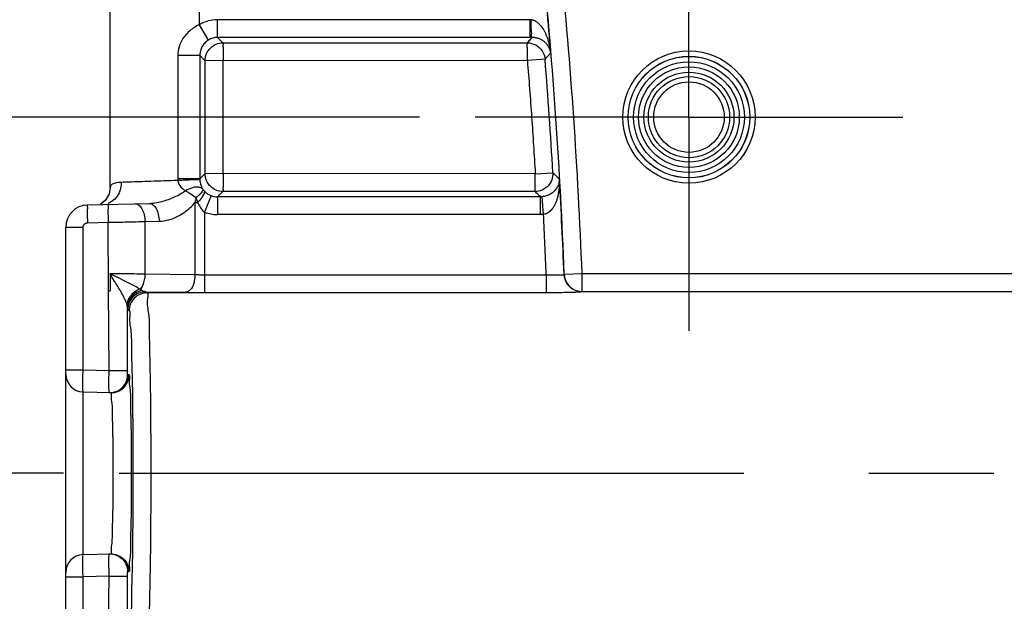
# Model space of a CAD drawing. Header units: inches. Extents: x 0 to 34, y 0 to 22.
# Tile 44 of 50: x 26.976 to 28.081, y 11.535 to 12.188. Entities that reach past the tile are written whole.
import ezdxf

# ---------------------------------------------------------------- set-up
doc = ezdxf.new("R2010")
doc.units = ezdxf.units.IN
doc.header["$LTSCALE"] = 1.87
doc.header["$MEASUREMENT"] = 0
doc.linetypes.add('CENTER', pattern=[0.6, 0.375, -0.075, 0.075, -0.075])
doc.layers.get('0').update_dxf_attribs({"linetype": 'CONTINUOUS'})
doc.layers.add('DEFAULT_1', color=7, linetype='CENTER')
doc.layers.add('DIMENSIONS', color=7, linetype='CONTINUOUS')
doc.styles.get("Standard").update_dxf_attribs({"font": 'txt', "width": 0.8})
doc.dimstyles.new('DIMSTYLE_1', dxfattribs={"dimtxt": 0.125, "dimasz": 0.1875, "dimexe": 0.18, "dimexo": 0.0625, "dimgap": 0.09, "dimtad": 0, "dimtih": 1, "dimtoh": 1, "dimdec": 3, "dimzin": 4, "dimdsep": 46, "dimtxsty": 'STANDARD', "dimblk": '_FILLED', "dimblk1": '_FILLED', "dimblk2": '_FILLED', "dimcen": 0.09, "dimadec": 0, "dimazin": 0, "dimtp": 0.01, "dimtm": 0.01, "dimtfac": 1, "dimtdec": 3, "dimtofl": 0, "dimtmove": 0, "dimatfit": 3, "dimldrblk": '_FILLED', "dimfxl": 1, "dimtolj": 1, "dimtzin": 4, "dimarcsym": 0})

# ---------------------------------------------------------------- blocks, each defined once
blk = doc.blocks.new('_FILLED')
at = {"color": 0, "linetype": 'BYBLOCK'}
blk.add_solid([(0, 0), (-1, 0.1667), (-1, -0.1667)], dxfattribs=at)
blk = doc.blocks.new('*D11')
at = {"layer": 'DIMENSIONS', "color": 2, "linetype": 'CONTINUOUS'}
for p, q in [((26.2777, 12.0789), (26.2777, 12.4389)), ((27.4248, 12.0789), (26.1527, 12.0789)), ((27.0252, 11.6789), (26.1527, 11.6789)), ((26.2777, 11.6789), (26.2777, 11.3189))]:
    blk.add_line(p, q, dxfattribs=at)
at = {"layer": 'DIMENSIONS', "color": 2, "linetype": 'CONTINUOUS', "xscale": 0.1875, "yscale": 0.1875, "zscale": 0.1875}
for p, rotation in [((26.2777, 12.0789), 270), ((26.2777, 11.6789), 90)]:
    blk.add_blockref('_FILLED', p, dxfattribs=dict(at, rotation=rotation))
at = {"layer": 'DIMENSIONS', "color": 2, "linetype": 'CONTINUOUS', "width": 0.8}
for s, p in [('[', (26.1902, 11.8164)), (']', (26.7902, 11.8164)), ('.400', (25.6652, 11.8164)), ('10.16', (26.2902, 11.8164))]:
    blk.add_text(s, height=0.125, dxfattribs=at).set_placement(p)
blk = doc.blocks.new('*D12')
at = {"layer": 'DIMENSIONS', "color": 2, "linetype": 'CONTINUOUS'}
for p, q in [((25.5277, 11.6789), (25.5277, 12.0389)), ((27.0252, 11.6789), (25.4027, 11.6789)), ((27.4248, 11.2789), (25.4027, 11.2789)), ((25.5277, 11.2789), (25.5277, 10.9189))]:
    blk.add_line(p, q, dxfattribs=at)
at = {"layer": 'DIMENSIONS', "color": 2, "linetype": 'CONTINUOUS', "xscale": 0.1875, "yscale": 0.1875, "zscale": 0.1875}
for p, rotation in [((25.5277, 11.6789), 270), ((25.5277, 11.2789), 90)]:
    blk.add_blockref('_FILLED', p, dxfattribs=dict(at, rotation=rotation))
at = {"layer": 'DIMENSIONS', "color": 2, "linetype": 'CONTINUOUS', "width": 0.8}
for s, p in [('[', (25.4402, 11.4164)), (']', (26.0402, 11.4164)), ('.400', (24.9152, 11.4164)), ('10.16', (25.5402, 11.4164))]:
    blk.add_text(s, height=0.125, dxfattribs=at).set_placement(p)

msp = doc.modelspace()

# ---------------------------------------------------------------- linework, layer by layer
at = {"color": 7, "linetype": 'CONTINUOUS'}
for p, q in [((27.0777, 11.9996), (27.0777, 12.5105)), ((27.1777, 12.1827), (27.1777, 12.2748)), ((27.1879, 12.1655), (27.1777, 12.1827)), ((27.1982, 12.1684), (27.1982, 12.1883)), ((27.5489, 12.1883), (27.1982, 12.1883)), ((27.5489, 12.1684), (27.5489, 12.1883)), ((27.1982, 12.1684), (27.2042, 12.1623)), ((27.5489, 12.1684), (27.1982, 12.1684)), ((27.2042, 12.1623), (27.5458, 12.1624)), ((27.1534, 12.1483), (27.1534, 12.0094)), ((27.1783, 12.1483), (27.1534, 12.1483)), ((27.1783, 12.1483), (27.1842, 12.1423)), ((27.1783, 12.1483), (27.1783, 12.0094)), ((27.5459, 12.1424), (27.1842, 12.1423)), ((27.1842, 12.0154), (27.1842, 12.1423)), ((27.2044, 12.0154), (27.2044, 12.1423)), ((27.5657, 12.144), (27.5459, 12.1424)), ((27.1783, 12.0094), (27.1842, 12.0154)), ((27.5547, 12.0153), (27.1842, 12.0154)), ((27.5547, 12.0153), (27.5745, 12.0165)), ((27.1783, 12.0094), (27.1534, 12.0094)), ((27.1982, 11.9894), (27.2042, 11.9954)), ((27.5545, 11.9953), (27.2042, 11.9954)), ((27.052, 11.9802), (27.1214, 11.982)), ((27.0719, 11.9851), (27.0669, 11.9813)), ((27.1728, 11.9831), (27.1728, 11.9021)), ((27.1728, 11.9831), (27.1757, 11.9831)), ((27.1908, 11.9908), (27.1834, 11.9722)), ((27.1982, 11.9894), (27.1982, 11.9694)), ((27.5608, 11.9894), (27.1982, 11.9894)), ((27.5608, 11.9694), (27.5608, 11.9894)), ((27.564, 11.9695), (27.5624, 11.9894)), ((27.1834, 11.9722), (27.1834, 11.8819)), ((27.052, 11.9602), (27.0753, 11.9608)), ((27.0756, 11.8836), (27.0753, 11.9608)), ((27.1167, 11.9616), (27.1325, 11.962)), ((27.1167, 11.903), (27.1167, 11.9616)), ((27.5608, 11.9694), (27.1982, 11.9694)), ((27.0277, 11.4026), (27.0277, 11.9552)), ((27.0277, 11.9552), (27.0472, 11.9552)), ((27.0472, 11.7952), (27.0472, 11.9552)), ((27.0776, 11.9032), (27.0775, 11.8837)), ((27.1167, 11.903), (27.1728, 11.9021)), ((27.1834, 11.9019), (27.567, 11.9019)), ((27.567, 11.9019), (27.567, 11.8819)), ((27.587, 11.9022), (27.5872, 11.9024)), ((27.5872, 11.9024), (27.6072, 11.9032)), ((27.6072, 11.9032), (28.1973, 11.9032)), ((27.6072, 11.9032), (27.6072, 11.8832)), ((27.0764, 11.7944), (27.0756, 11.8836)), ((27.0759, 11.8837), (27.0775, 11.8837)), ((27.1187, 11.8814), (27.1173, 11.8828)), ((27.1173, 11.8828), (27.1622, 11.8821)), ((27.1834, 11.8819), (27.567, 11.8819)), ((27.6069, 11.8829), (27.6072, 11.8832)), ((27.6072, 11.8832), (28.1973, 11.8832)), ((27.1777, 11.8814), (27.1187, 11.8814)), ((27.0969, 11.7944), (27.0969, 11.8653)), ((27.0988, 11.8614), (27.0973, 11.8628)), ((27.0277, 11.7952), (27.0472, 11.7952)), ((27.0472, 11.7952), (27.0764, 11.7944)), ((27.0764, 11.7944), (27.0969, 11.7944)), ((27.0987, 11.7894), (27.097, 11.7894)), ((27.0472, 11.5875), (27.0472, 11.7702)), ((27.0472, 11.7702), (27.0782, 11.7694)), ((27.0472, 11.5875), (27.0782, 11.5884)), ((27.0277, 11.5626), (27.0472, 11.5626)), ((27.0764, 11.5633), (27.0472, 11.5626)), ((27.0472, 11.4026), (27.0472, 11.5626)), ((27.0755, 11.4741), (27.0764, 11.5633)), ((27.0764, 11.5633), (27.0969, 11.5633)), ((27.0969, 11.4924), (27.0969, 11.5633)), ((27.097, 11.5683), (27.0987, 11.5684))]:
    msp.add_line(p, q, dxfattribs=at)
for points in [[(27.0777, 11.9996), (27.0763, 11.9922), (27.0719, 11.9851)], [(27.0719, 11.9851), (27.067, 11.9813), (27.067, 11.9813)]]:
    msp.add_lwpolyline(points, dxfattribs=at)
for radius in [0.0743, 0.0683, 0.0682, 0.0622, 0.0565, 0.0505, 0.0456, 0.0396]:
    msp.add_circle((27.7273, 12.0789), radius, dxfattribs=at)
for centre, radius, start, end in [((21.7538, 11.6789), 5.8375, 4.63914, 5.63308), ((21.7538, 11.6789), 5.8378, 2.19485, 5.62996), ((21.7538, 11.6789), 5.8578, 2.19485, 5.62996), ((21.7538, 11.6789), 5.8305, 3.31937, 4.57588), ((21.7538, 11.6789), 5.8375, 2.19212, 3.24678), ((27.0527, 11.9552), 0.025, 91.5015, 179.9992), ((21.7538, 11.6789), 5.8175, 2.19714, 2.86369), ((27.0477, 11.7902), 0.02, 180, 268.5), ((27.0477, 11.5675), 0.02, 91.5, 180)]:
    msp.add_arc(centre, radius, start, end, dxfattribs=at)
for points, knots in [([(27.1777, 12.1827), (27.1739, 12.1809), (27.167, 12.1765), (27.1591, 12.1679), (27.1545, 12.1582), (27.1534, 12.1515), (27.1534, 12.1483)], [0, 0, 0, 0, 0.285386, 0.547544, 0.781518, 1, 1, 1, 1]), ([(27.1982, 12.1883), (27.1946, 12.1883), (27.1874, 12.1874), (27.1808, 12.1845), (27.1777, 12.1827)], [0, 0, 0, 0, 0.500626, 1, 1, 1, 1]), ([(27.5501, 12.1882), (27.5499, 12.1883), (27.5495, 12.1883), (27.5491, 12.1883), (27.5489, 12.1883)], [0, 0, 0, 0, 0.501242, 1, 1, 1, 1]), ([(27.5512, 12.1684), (27.5504, 12.1687), (27.5511, 12.1733), (27.5498, 12.179), (27.5501, 12.185), (27.5501, 12.1882)], [0, 0, 0, 0, 0.144751, 0.508718, 1, 1, 1, 1]), ([(27.5721, 12.151), (27.5719, 12.1527), (27.5715, 12.1561), (27.5706, 12.1607), (27.5695, 12.1649), (27.5682, 12.1686), (27.5669, 12.1719), (27.5655, 12.1748), (27.564, 12.1775), (27.5625, 12.1798), (27.5609, 12.1817), (27.5593, 12.1834), (27.5577, 12.1849), (27.5562, 12.186), (27.5547, 12.1869), (27.5532, 12.1876), (27.5516, 12.188), (27.5506, 12.1882), (27.5501, 12.1882)], [0, 0, 0, 0, 0.114041, 0.216805, 0.309401, 0.393246, 0.469913, 0.540976, 0.606611, 0.666473, 0.721008, 0.771025, 0.816964, 0.858883, 0.89686, 0.931438, 0.964962, 1, 1, 1, 1]), ([(27.1879, 12.1655), (27.1864, 12.1646), (27.1835, 12.1623), (27.1805, 12.158), (27.1787, 12.1532), (27.1783, 12.1499), (27.1783, 12.1483)], [0, 0, 0, 0, 0.264459, 0.522887, 0.766276, 1, 1, 1, 1]), ([(27.1842, 12.1423), (27.1842, 12.1449), (27.1853, 12.1502), (27.1897, 12.1568), (27.1964, 12.1613), (27.2016, 12.1623), (27.2042, 12.1623)], [0, 0, 0, 0, 0.249977, 0.5, 0.750023, 1, 1, 1, 1]), ([(27.1982, 12.1684), (27.1964, 12.1684), (27.1928, 12.1679), (27.1895, 12.1664), (27.1879, 12.1655)], [0, 0, 0, 0, 0.50134, 1, 1, 1, 1]), ([(27.2042, 12.1623), (27.2044, 12.1618), (27.2041, 12.1598), (27.2044, 12.1557), (27.2043, 12.1496), (27.2044, 12.1449), (27.2044, 12.1423)], [0, 0, 0, 0, 0.079749, 0.293982, 0.620547, 1, 1, 1, 1]), ([(27.5459, 12.1424), (27.5459, 12.145), (27.5459, 12.1496), (27.546, 12.1558), (27.5457, 12.1599), (27.5459, 12.1619), (27.5458, 12.1624)], [0, 0, 0, 0, 0.378918, 0.704733, 0.9196, 1, 1, 1, 1]), ([(27.5512, 12.1684), (27.5506, 12.1677), (27.5494, 12.1664), (27.5476, 12.1644), (27.5464, 12.1631), (27.5458, 12.1624)], [0, 0, 0, 0, 0.333228, 0.666562, 1, 1, 1, 1]), ([(27.5458, 12.1624), (27.549, 12.1624), (27.5557, 12.1607), (27.5632, 12.1538), (27.5654, 12.1473), (27.5657, 12.144)], [0, 0, 0, 0, 0.333317, 0.666683, 1, 1, 1, 1]), ([(27.5512, 12.1684), (27.5508, 12.1684), (27.5501, 12.1684), (27.5493, 12.1684), (27.5489, 12.1684)], [0, 0, 0, 0, 0.49708, 1, 1, 1, 1]), ([(27.5721, 12.151), (27.572, 12.1519), (27.5716, 12.1535), (27.5708, 12.1557), (27.5699, 12.1577), (27.5687, 12.1595), (27.5675, 12.1611), (27.5662, 12.1625), (27.5647, 12.1637), (27.5633, 12.1648), (27.5618, 12.1657), (27.5603, 12.1664), (27.5587, 12.1671), (27.5572, 12.1675), (27.5557, 12.1679), (27.5543, 12.1682), (27.5528, 12.1683), (27.5518, 12.1684), (27.5512, 12.1684)], [0, 0, 0, 0, 0.087647, 0.168225, 0.243011, 0.313254, 0.380258, 0.445371, 0.508711, 0.569764, 0.628679, 0.685994, 0.741853, 0.795852, 0.847469, 0.896726, 0.946419, 1, 1, 1, 1]), ([(27.5721, 12.151), (27.5714, 12.1502), (27.57, 12.1487), (27.5678, 12.1463), (27.5664, 12.1448), (27.5657, 12.144)], [0, 0, 0, 0, 0.33321, 0.666543, 1, 1, 1, 1]), ([(27.5459, 12.1424), (27.5476, 12.1213), (27.5508, 12.0789), (27.5535, 12.0365), (27.5547, 12.0153)], [0, 0, 0, 0, 0.500097, 1, 1, 1, 1]), ([(27.2042, 11.9954), (27.2017, 11.9954), (27.1964, 11.9964), (27.1898, 12.0008), (27.1853, 12.0075), (27.1842, 12.0128), (27.1842, 12.0154)], [0, 0, 0, 0, 0.246354, 0.497605, 0.748919, 1, 1, 1, 1]), ([(27.2044, 12.0154), (27.2044, 12.0129), (27.2043, 12.0082), (27.2044, 12.0021), (27.2041, 11.998), (27.2044, 11.9959), (27.2042, 11.9954)], [0, 0, 0, 0, 0.376725, 0.697974, 0.916445, 1, 1, 1, 1]), ([(27.5745, 12.0165), (27.5746, 12.0138), (27.5738, 12.0083), (27.5695, 12.0012), (27.5627, 11.9964), (27.5572, 11.9953), (27.5545, 11.9953)], [0, 0, 0, 0, 0.249974, 0.5, 0.750026, 1, 1, 1, 1]), ([(27.5545, 11.9953), (27.5547, 11.9958), (27.5544, 11.998), (27.5548, 12.0021), (27.5547, 12.0083), (27.5547, 12.0129), (27.5547, 12.0153)], [0, 0, 0, 0, 0.084774, 0.311009, 0.632746, 1, 1, 1, 1]), ([(27.5745, 12.0165), (27.5753, 12.0157), (27.5769, 12.0141), (27.5794, 12.0118), (27.581, 12.0103), (27.5819, 12.0095)], [0, 0, 0, 0, 0.333474, 0.666808, 1, 1, 1, 1]), ([(27.09, 12.0056), (27.09, 12.0024), (27.089, 11.9961), (27.0844, 11.9879), (27.0791, 11.9836), (27.0757, 11.9821), (27.0751, 11.9819)], [0, 0, 0, 0, 0.323384, 0.636203, 0.933969, 1, 1, 1, 1]), ([(27.09, 12.0056), (27.0877, 12.0055), (27.0839, 12.0052), (27.0789, 12.0036), (27.0777, 12.0008), (27.0777, 11.9996)], [0, 0, 0, 0, 0.462367, 0.76604, 1, 1, 1, 1]), ([(27.1535, 12.0077), (27.1483, 12.0075), (27.1382, 12.0072), (27.1238, 12.0067), (27.1108, 12.0063), (27.0997, 12.0059), (27.093, 12.0057), (27.09, 12.0056)], [0, 0, 0, 0, 0.246451, 0.475605, 0.6814, 0.85798, 1, 1, 1, 1]), ([(27.1534, 12.0094), (27.1534, 12.0091), (27.1534, 12.0086), (27.1535, 12.008), (27.1535, 12.0077)], [0, 0, 0, 0, 0.501401, 1, 1, 1, 1]), ([(27.1783, 12.0086), (27.1776, 12.0088), (27.1749, 12.0083), (27.1696, 12.0085), (27.162, 12.008), (27.1564, 12.0078), (27.1535, 12.0077)], [0, 0, 0, 0, 0.088672, 0.318053, 0.643117, 1, 1, 1, 1]), ([(27.1535, 12.0077), (27.1535, 12.0071), (27.1537, 12.0058), (27.1545, 12.0039), (27.1557, 12.0019), (27.1574, 11.9999), (27.1595, 11.998), (27.1611, 11.9968), (27.162, 11.9962)], [0, 0, 0, 0, 0.122321, 0.258957, 0.41438, 0.590771, 0.786317, 1, 1, 1, 1]), ([(27.1783, 12.0094), (27.1783, 12.0093), (27.1783, 12.009), (27.1783, 12.0087), (27.1783, 12.0086)], [0, 0, 0, 0, 0.49708, 1, 1, 1, 1]), ([(27.1783, 12.0086), (27.1783, 12.008), (27.1784, 12.0069), (27.1787, 12.0052), (27.1791, 12.0034), (27.1797, 12.0015), (27.1805, 11.9997), (27.1812, 11.9986), (27.1815, 11.998)], [0, 0, 0, 0, 0.145423, 0.301943, 0.468842, 0.643399, 0.820957, 1, 1, 1, 1]), ([(27.5819, 12.0095), (27.5819, 12.0086), (27.5817, 12.0067), (27.5811, 12.0042), (27.5803, 12.0018), (27.5792, 11.9997), (27.5779, 11.9978), (27.5764, 11.9961), (27.5748, 11.9945), (27.5731, 11.9932), (27.5712, 11.992), (27.5692, 11.9911), (27.567, 11.9903), (27.5648, 11.9897), (27.5632, 11.9895), (27.5624, 11.9894)], [0, 0, 0, 0, 0.090908, 0.176248, 0.257363, 0.335303, 0.410856, 0.484817, 0.556634, 0.62708, 0.698144, 0.770964, 0.845333, 0.921627, 1, 1, 1, 1]), ([(27.5819, 12.0095), (27.5819, 12.0076), (27.582, 12.004), (27.5816, 11.9988), (27.5809, 11.994), (27.58, 11.9897), (27.5789, 11.9859), (27.5775, 11.9824), (27.5761, 11.9794), (27.5744, 11.9768), (27.5727, 11.9745), (27.5707, 11.9726), (27.5686, 11.971), (27.5664, 11.97), (27.5648, 11.9696), (27.564, 11.9695)], [0, 0, 0, 0, 0.120182, 0.230386, 0.331437, 0.424181, 0.50934, 0.587728, 0.658871, 0.723804, 0.784514, 0.842015, 0.896402, 0.948631, 1, 1, 1, 1]), ([(27.1214, 11.982), (27.1243, 11.9821), (27.1298, 11.9827), (27.1376, 11.9846), (27.1448, 11.987), (27.1512, 11.9898), (27.1569, 11.9928), (27.1604, 11.995), (27.162, 11.9962)], [0, 0, 0, 0, 0.195797, 0.380465, 0.553899, 0.715542, 0.864575, 1, 1, 1, 1]), ([(27.1815, 11.998), (27.1805, 11.9993), (27.1764, 12.0009), (27.1695, 11.9998), (27.1646, 11.9975), (27.162, 11.9962)], [0, 0, 0, 0, 0.238283, 0.577314, 1, 1, 1, 1]), ([(27.162, 11.9962), (27.1642, 11.9951), (27.1683, 11.9927), (27.1721, 11.9899), (27.1739, 11.9883)], [0, 0, 0, 0, 0.497378, 1, 1, 1, 1]), ([(27.1815, 11.998), (27.1819, 11.9973), (27.1807, 11.995), (27.1781, 11.992), (27.1755, 11.9896), (27.1739, 11.9883)], [0, 0, 0, 0, 0.175799, 0.516753, 1, 1, 1, 1]), ([(27.183, 11.9962), (27.1836, 11.9954), (27.1828, 11.9922), (27.1801, 11.9881), (27.1774, 11.9848), (27.1757, 11.9831)], [0, 0, 0, 0, 0.188359, 0.53077, 1, 1, 1, 1]), ([(27.1815, 11.998), (27.1817, 11.9978), (27.182, 11.9974), (27.1825, 11.9968), (27.1828, 11.9964), (27.183, 11.9962)], [0, 0, 0, 0, 0.318808, 0.653017, 1, 1, 1, 1]), ([(27.183, 11.9962), (27.1834, 11.9957), (27.1843, 11.9948), (27.1858, 11.9936), (27.1874, 11.9925), (27.189, 11.9916), (27.1902, 11.991), (27.1908, 11.9908)], [0, 0, 0, 0, 0.197521, 0.395917, 0.595917, 0.79738, 1, 1, 1, 1]), ([(27.5545, 11.9953), (27.5552, 11.9947), (27.5566, 11.9933), (27.5587, 11.9914), (27.5601, 11.99), (27.5608, 11.9894)], [0, 0, 0, 0, 0.333453, 0.666787, 1, 1, 1, 1]), ([(27.1214, 11.982), (27.1229, 11.982), (27.1262, 11.9806), (27.1296, 11.9759), (27.1319, 11.9695), (27.1325, 11.9646), (27.1325, 11.962)], [0, 0, 0, 0, 0.176927, 0.403504, 0.685422, 1, 1, 1, 1]), ([(27.1325, 11.962), (27.1362, 11.9621), (27.1433, 11.9632), (27.1528, 11.9668), (27.1607, 11.9716), (27.1674, 11.977), (27.1712, 11.981), (27.1728, 11.9831)], [0, 0, 0, 0, 0.237656, 0.451678, 0.648035, 0.83001, 1, 1, 1, 1]), ([(27.1739, 11.9883), (27.1738, 11.9874), (27.1735, 11.9857), (27.1731, 11.9839), (27.1728, 11.9831)], [0, 0, 0, 0, 0.487718, 1, 1, 1, 1]), ([(27.1739, 11.9883), (27.1742, 11.9877), (27.1745, 11.9865), (27.1751, 11.9847), (27.1755, 11.9836), (27.1757, 11.9831)], [0, 0, 0, 0, 0.350831, 0.684502, 1, 1, 1, 1]), ([(27.1757, 11.9831), (27.1761, 11.9822), (27.1769, 11.9804), (27.1784, 11.9779), (27.1799, 11.9757), (27.1816, 11.9738), (27.1828, 11.9727), (27.1834, 11.9722)], [0, 0, 0, 0, 0.223462, 0.435151, 0.635288, 0.823622, 1, 1, 1, 1]), ([(27.1908, 11.9908), (27.192, 11.9903), (27.1944, 11.9896), (27.1969, 11.9894), (27.1982, 11.9894)], [0, 0, 0, 0, 0.500173, 1, 1, 1, 1]), ([(27.5624, 11.9894), (27.5621, 11.9894), (27.5616, 11.9894), (27.5611, 11.9894), (27.5608, 11.9894)], [0, 0, 0, 0, 0.501942, 1, 1, 1, 1]), ([(27.052, 11.9802), (27.0515, 11.9802), (27.0524, 11.977), (27.0515, 11.974), (27.052, 11.9673), (27.052, 11.9627), (27.052, 11.9602)], [0, 0, 0, 0, 0.076696, 0.293417, 0.617595, 1, 1, 1, 1]), ([(27.0753, 11.9808), (27.0748, 11.9808), (27.0757, 11.9777), (27.0748, 11.9746), (27.0753, 11.9679), (27.0753, 11.9633), (27.0753, 11.9608)], [0, 0, 0, 0, 0.076685, 0.293393, 0.617574, 1, 1, 1, 1]), ([(27.1097, 11.9801), (27.1112, 11.979), (27.1137, 11.9755), (27.116, 11.9691), (27.1166, 11.9642), (27.1167, 11.9616)], [0, 0, 0, 0, 0.275277, 0.617797, 1, 1, 1, 1]), ([(27.1834, 11.9722), (27.1858, 11.9713), (27.1907, 11.9699), (27.1957, 11.9694), (27.1982, 11.9694)], [0, 0, 0, 0, 0.507009, 1, 1, 1, 1]), ([(27.0472, 11.9552), (27.0472, 11.9554), (27.0472, 11.956), (27.0474, 11.9568), (27.0478, 11.9576), (27.0483, 11.9584), (27.0491, 11.9591), (27.05, 11.9597), (27.051, 11.9601), (27.0517, 11.9602), (27.052, 11.9602)], [0, 0, 0, 0, 0.1007, 0.210593, 0.328734, 0.454123, 0.585696, 0.721905, 0.860675, 1, 1, 1, 1]), ([(27.0753, 11.9608), (27.0825, 11.9609), (27.0963, 11.9612), (27.11, 11.9615), (27.1167, 11.9616)], [0, 0, 0, 0, 0.519735, 1, 1, 1, 1]), ([(27.564, 11.9695), (27.5634, 11.9695), (27.5624, 11.9694), (27.5613, 11.9694), (27.5608, 11.9694)], [0, 0, 0, 0, 0.496435, 1, 1, 1, 1]), ([(27.111, 11.8855), (27.1091, 11.8867), (27.1043, 11.8895), (27.0962, 11.8937), (27.0869, 11.8983), (27.0804, 11.9015), (27.0771, 11.9031)], [0, 0, 0, 0, 0.180355, 0.436021, 0.714493, 1, 1, 1, 1]), ([(27.0776, 11.9032), (27.0822, 11.9032), (27.0911, 11.9032), (27.1041, 11.9031), (27.1126, 11.903), (27.1167, 11.903)], [0, 0, 0, 0, 0.349412, 0.686575, 1, 1, 1, 1]), ([(27.0965, 11.8681), (27.0961, 11.8694), (27.0952, 11.872), (27.0934, 11.8758), (27.0915, 11.8796), (27.0894, 11.8833), (27.0873, 11.8869), (27.0849, 11.8906), (27.0825, 11.8945), (27.0799, 11.8983), (27.0785, 11.9012), (27.0776, 11.9025)], [0, 0, 0, 0, 0.103271, 0.212123, 0.320138, 0.426091, 0.533135, 0.643796, 0.758815, 0.879167, 1, 1, 1, 1]), ([(27.1167, 11.903), (27.1166, 11.9007), (27.1162, 11.8962), (27.1143, 11.8902), (27.1123, 11.8868), (27.111, 11.8855)], [0, 0, 0, 0, 0.372824, 0.714165, 1, 1, 1, 1]), ([(27.1728, 11.9021), (27.1728, 11.8987), (27.1719, 11.8926), (27.1686, 11.8851), (27.1642, 11.8821), (27.1622, 11.8821)], [0, 0, 0, 0, 0.412698, 0.754177, 1, 1, 1, 1]), ([(27.1728, 11.9021), (27.1745, 11.902), (27.1781, 11.9019), (27.1816, 11.9019), (27.1834, 11.9019)], [0, 0, 0, 0, 0.479535, 1, 1, 1, 1]), ([(27.567, 11.9019), (27.569, 11.9018), (27.5729, 11.9017), (27.5781, 11.9017), (27.5826, 11.9016), (27.585, 11.902), (27.5868, 11.9018), (27.587, 11.9022)], [0, 0, 0, 0, 0.304461, 0.579252, 0.799163, 0.943357, 1, 1, 1, 1]), ([(27.587, 11.9022), (27.5871, 11.8988), (27.5891, 11.892), (27.5967, 11.8847), (27.6036, 11.8829), (27.6069, 11.8829)], [0, 0, 0, 0, 0.333316, 0.666684, 1, 1, 1, 1]), ([(27.5872, 11.9024), (27.5874, 11.8991), (27.5894, 11.8923), (27.597, 11.885), (27.6038, 11.8832), (27.6072, 11.8832)], [0, 0, 0, 0, 0.333316, 0.666685, 1, 1, 1, 1]), ([(27.111, 11.8855), (27.1084, 11.8847), (27.1036, 11.882), (27.0983, 11.8758), (27.0967, 11.8706), (27.0965, 11.8681)], [0, 0, 0, 0, 0.341098, 0.676714, 1, 1, 1, 1]), ([(27.1135, 11.8841), (27.1105, 11.8836), (27.1047, 11.8812), (27.0985, 11.8743), (27.0969, 11.8683), (27.0969, 11.8653)], [0, 0, 0, 0, 0.339489, 0.672856, 1, 1, 1, 1]), ([(27.1173, 11.8828), (27.1147, 11.8828), (27.1094, 11.8818), (27.1028, 11.8773), (27.0984, 11.8707), (27.0973, 11.8654), (27.0973, 11.8628)], [0, 0, 0, 0, 0.250007, 0.500045, 0.750057, 1, 1, 1, 1]), ([(27.1135, 11.8841), (27.1132, 11.8843), (27.1123, 11.8848), (27.1115, 11.8853), (27.111, 11.8855)], [0, 0, 0, 0, 0.444129, 1, 1, 1, 1]), ([(27.1173, 11.8828), (27.1166, 11.8828), (27.1153, 11.8831), (27.1141, 11.8837), (27.1135, 11.8841)], [0, 0, 0, 0, 0.491264, 1, 1, 1, 1]), ([(27.1622, 11.8821), (27.1656, 11.882), (27.1727, 11.8819), (27.1798, 11.8819), (27.1834, 11.8819)], [0, 0, 0, 0, 0.479819, 1, 1, 1, 1]), ([(27.567, 11.8819), (27.571, 11.8819), (27.5788, 11.8819), (27.5893, 11.8822), (27.5981, 11.882), (27.6033, 11.8829), (27.6064, 11.8824), (27.6069, 11.8829)], [0, 0, 0, 0, 0.303758, 0.579268, 0.800065, 0.944366, 1, 1, 1, 1]), ([(27.1187, 11.8814), (27.1161, 11.8814), (27.1109, 11.8803), (27.1042, 11.8759), (27.0998, 11.8692), (27.0988, 11.864), (27.0988, 11.8614)], [0, 0, 0, 0, 0.249754, 0.499851, 0.749973, 1, 1, 1, 1]), ([(27.1188, 11.4764), (27.1208, 11.4764), (27.1186, 11.4887), (27.1222, 11.5014), (27.1216, 11.5309), (27.1229, 11.5658), (27.1232, 11.6085), (27.1236, 11.6549), (27.1236, 11.7028), (27.1232, 11.7492), (27.1229, 11.7919), (27.1216, 11.8268), (27.1222, 11.8563), (27.1186, 11.8691), (27.1208, 11.8814), (27.1188, 11.8814)], [0, 0, 0, 0, 0.014813, 0.057621, 0.12609, 0.216264, 0.322899, 0.439812, 0.560217, 0.677129, 0.783761, 0.873929, 0.942393, 0.985196, 1, 1, 1, 1]), ([(27.0969, 11.8653), (27.0969, 11.8657), (27.0968, 11.8667), (27.0966, 11.8676), (27.0965, 11.8681)], [0, 0, 0, 0, 0.459225, 1, 1, 1, 1]), ([(27.0973, 11.8628), (27.0971, 11.863), (27.0971, 11.8639), (27.097, 11.8647), (27.0969, 11.8653)], [0, 0, 0, 0, 0.304333, 1, 1, 1, 1]), ([(27.1025, 11.7895), (27.1023, 11.7981), (27.1017, 11.8148), (27.1021, 11.8389), (27.0989, 11.8502), (27.1005, 11.8615), (27.0988, 11.8614)], [0, 0, 0, 0, 0.36041, 0.708093, 0.925185, 1, 1, 1, 1]), ([(27.0472, 11.7702), (27.0471, 11.7702), (27.0472, 11.771), (27.0469, 11.7719), (27.047, 11.7741), (27.0469, 11.7769), (27.047, 11.7807), (27.047, 11.7851), (27.0471, 11.79), (27.0471, 11.7934), (27.0472, 11.7952)], [0, 0, 0, 0, 0.014546, 0.060546, 0.141869, 0.259523, 0.411301, 0.591505, 0.79133, 1, 1, 1, 1]), ([(27.0762, 11.7755), (27.0762, 11.7768), (27.0762, 11.7796), (27.0762, 11.784), (27.0763, 11.7891), (27.0764, 11.7926), (27.0764, 11.7944)], [0, 0, 0, 0, 0.199137, 0.440983, 0.713371, 1, 1, 1, 1]), ([(27.097, 11.7894), (27.097, 11.7894), (27.097, 11.7896), (27.097, 11.7897), (27.097, 11.7901), (27.097, 11.7907), (27.0969, 11.7914), (27.0969, 11.7923), (27.0969, 11.7933), (27.0969, 11.7941), (27.0969, 11.7944)], [0, 0, 0, 0, 0.013208, 0.055204, 0.131541, 0.245065, 0.395393, 0.577901, 0.783442, 1, 1, 1, 1]), ([(27.0765, 11.7694), (27.0792, 11.7694), (27.0845, 11.7703), (27.0914, 11.7747), (27.096, 11.7814), (27.097, 11.7868), (27.097, 11.7894)], [0, 0, 0, 0, 0.24996, 0.499944, 0.74996, 1, 1, 1, 1]), ([(27.0927, 11.775), (27.0946, 11.7769), (27.0977, 11.7814), (27.0987, 11.7867), (27.0987, 11.7894)], [0, 0, 0, 0, 0.499977, 1, 1, 1, 1]), ([(27.1002, 11.7745), (27.0997, 11.7778), (27.0987, 11.7816), (27.1, 11.7893), (27.0987, 11.7894)], [0, 0, 0, 0, 0.742548, 1, 1, 1, 1]), ([(27.1027, 11.5751), (27.103, 11.588), (27.1032, 11.6154), (27.1036, 11.6573), (27.1036, 11.7005), (27.1032, 11.7423), (27.103, 11.7698), (27.1027, 11.7826)], [0, 0, 0, 0, 0.187883, 0.39391, 0.606098, 0.812121, 1, 1, 1, 1]), ([(27.0765, 11.7694), (27.0764, 11.7694), (27.0765, 11.7701), (27.0763, 11.771), (27.0763, 11.773), (27.0762, 11.7746), (27.0762, 11.7755)], [0, 0, 0, 0, 0.053563, 0.22473, 0.536292, 1, 1, 1, 1]), ([(27.1002, 11.5831), (27.1009, 11.5883), (27.1006, 11.6028), (27.1014, 11.6246), (27.1015, 11.6508), (27.1017, 11.6788), (27.1015, 11.7067), (27.1014, 11.7329), (27.1006, 11.7547), (27.1009, 11.7693), (27.1002, 11.7745)], [0, 0, 0, 0, 0.09169, 0.211077, 0.350316, 0.499744, 0.649203, 0.788513, 0.908118, 1, 1, 1, 1]), ([(27.079, 11.5914), (27.0787, 11.5955), (27.0803, 11.6014), (27.0801, 11.6166), (27.0808, 11.6345), (27.081, 11.6559), (27.0811, 11.6788), (27.081, 11.7016), (27.0808, 11.7231), (27.0802, 11.741), (27.0803, 11.7562), (27.0785, 11.763), (27.0793, 11.7693), (27.0782, 11.7694)], [0, 0, 0, 0, 0.050844, 0.131619, 0.236714, 0.359217, 0.490627, 0.622083, 0.744666, 0.849965, 0.930916, 0.982082, 1, 1, 1, 1]), ([(27.0472, 11.5626), (27.0471, 11.5639), (27.0471, 11.5666), (27.047, 11.5707), (27.047, 11.5749), (27.0469, 11.5788), (27.047, 11.5822), (27.0469, 11.585), (27.0472, 11.5863), (27.047, 11.5875), (27.0472, 11.5875)], [0, 0, 0, 0, 0.158785, 0.32725, 0.496758, 0.657035, 0.797125, 0.906385, 0.975854, 1, 1, 1, 1]), ([(27.0764, 11.5633), (27.0764, 11.5646), (27.0763, 11.5674), (27.0763, 11.5715), (27.0762, 11.5757), (27.0762, 11.5796), (27.0763, 11.5829), (27.0762, 11.5858), (27.0765, 11.5871), (27.0763, 11.5883), (27.0765, 11.5883)], [0, 0, 0, 0, 0.159085, 0.327507, 0.496917, 0.657324, 0.797738, 0.906996, 0.97602, 1, 1, 1, 1]), ([(27.0843, 11.5869), (27.0868, 11.586), (27.0914, 11.583), (27.096, 11.5763), (27.097, 11.571), (27.097, 11.5683)], [0, 0, 0, 0, 0.333294, 0.666632, 1, 1, 1, 1]), ([(27.0987, 11.5684), (27.1, 11.5684), (27.0987, 11.5761), (27.0997, 11.5799), (27.1002, 11.5831)], [0, 0, 0, 0, 0.256313, 1, 1, 1, 1]), ([(27.0927, 11.5827), (27.0946, 11.5808), (27.0977, 11.5764), (27.0987, 11.571), (27.0987, 11.5684)], [0, 0, 0, 0, 0.499961, 1, 1, 1, 1]), ([(27.0969, 11.5633), (27.0969, 11.5636), (27.0969, 11.5641), (27.0969, 11.565), (27.0969, 11.5658), (27.0969, 11.5666), (27.097, 11.5672), (27.097, 11.5678), (27.097, 11.5681), (27.097, 11.5683), (27.097, 11.5683)], [0, 0, 0, 0, 0.159053, 0.327476, 0.496875, 0.657248, 0.797614, 0.906842, 0.975898, 1, 1, 1, 1]), ([(27.0988, 11.4964), (27.1005, 11.4963), (27.0989, 11.5075), (27.1021, 11.5188), (27.1017, 11.5429), (27.1023, 11.5597), (27.1025, 11.5682)], [0, 0, 0, 0, 0.074857, 0.29198, 0.639688, 1, 1, 1, 1])]:
    msp.add_open_spline(points, degree=3, knots=knots, dxfattribs=at)
for points in [[(27.1055, 11.9816), (27.107, 11.9816), (27.1085, 11.981), (27.1097, 11.9801)], [(27.1027, 11.7826), (27.1026, 11.7849), (27.1026, 11.7872), (27.1025, 11.7895)], [(27.086, 11.7707), (27.0885, 11.7717), (27.0908, 11.7732), (27.0927, 11.775)], [(27.0782, 11.7694), (27.0809, 11.7693), (27.0835, 11.7698), (27.086, 11.7707)], [(27.0765, 11.5883), (27.0792, 11.5884), (27.0819, 11.5879), (27.0843, 11.5869)], [(27.0782, 11.5884), (27.0793, 11.5884), (27.0791, 11.59), (27.079, 11.5914)], [(27.0782, 11.5884), (27.0809, 11.5884), (27.0835, 11.588), (27.086, 11.587)], [(27.086, 11.587), (27.0885, 11.586), (27.0908, 11.5845), (27.0927, 11.5827)], [(27.1025, 11.5682), (27.1026, 11.5705), (27.1026, 11.5728), (27.1027, 11.5751)]]:
    msp.add_open_spline(points, degree=3, dxfattribs=at)
at = {"layer": 'DEFAULT_1', "color": 7, "linetype": 'CENTER'}
for p, q in [((27.7273, 12.0789), (27.7273, 12.3189)), ((27.7273, 12.0789), (27.4873, 12.0789)), ((27.7273, 12.0789), (27.9673, 12.0789)), ((27.7273, 12.0789), (27.7273, 11.8389)), ((27.0877, 11.6789), (28.2023, 11.6789))]:
    msp.add_line(p, q, dxfattribs=at)

# ---------------------------------------------------------------- dimensions: what is measured, and where the dimension line sits
at = {"layer": 'DIMENSIONS', "color": 2, "linetype": 'CONTINUOUS'}
for base, p1, p2, picture, middle in [((26.2777, 12.0789), (27.0252, 11.6789), (27.4248, 12.0789), '*D11', (26.2777, 11.8789)), ((25.5277, 11.6789), (27.4248, 11.2789), (27.0252, 11.6789), '*D12', (25.5277, 11.4789))]:
    dim = msp.add_linear_dim(base=base, p1=p1, p2=p2, angle=90, dimstyle='DIMSTYLE_1', dxfattribs=at)
    dim.commit()
    dim.dimension.update_dxf_attribs({"geometry": picture, "text_midpoint": middle, "dimtype": 160})

doc.saveas('drawing.dxf')
